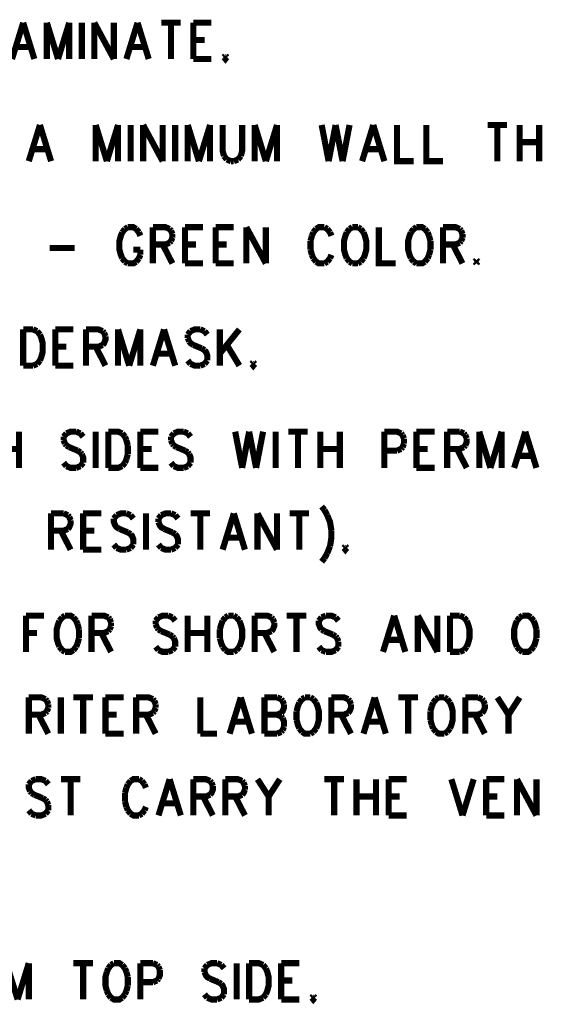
# Model space of a CAD drawing. Extents: x 7.3 to 19.8, y 4.7 to 11.6.
# Tile 5 of 14: x 10.5 to 11.8, y 4.7 to 7.2. Entities that reach past the tile are written whole.
import ezdxf

# ---------------------------------------------------------------- set-up
doc = ezdxf.new("R2010")
doc.units = 0
doc.layers.add('DD_PHO', color=6, linetype='CONTINUOUS')

msp = doc.modelspace()

# ---------------------------------------------------------------- linework, layer by layer
at = {"layer": 'DD_PHO', "const_width": 0.015}
for points in [[(10.54386, 7.14609), (10.51659, 7.0575)], [(10.54386, 7.14609), (10.57113, 7.0575)], [(10.60181, 7.14609), (10.60181, 7.0575)], [(10.60181, 7.14609), (10.62909, 7.0575)], [(10.65636, 7.14609), (10.62909, 7.0575)], [(10.65636, 7.14609), (10.65636, 7.0575)], [(10.68704, 7.14609), (10.68704, 7.0575)], [(10.71772, 7.14609), (10.71772, 7.0575)], [(10.71772, 7.14609), (10.76545, 7.0575)], [(10.76545, 7.14609), (10.76545, 7.0575)], [(10.8234, 7.14609), (10.79613, 7.0575)], [(10.8234, 7.14609), (10.85068, 7.0575)], [(10.88136, 7.14609), (10.92909, 7.14609)], [(10.90522, 7.14609), (10.90522, 7.0575)], [(10.95977, 7.14609), (10.95977, 7.0575)], [(10.95977, 7.14609), (11.00409, 7.14609)], [(10.95977, 7.1039), (10.98704, 7.1039)], [(10.52681, 7.08703), (10.5609, 7.08703)], [(10.80636, 7.08703), (10.84045, 7.08703)], [(10.95977, 7.0575), (11.00409, 7.0575)], [(11.03818, 7.06593), (11.03477, 7.06171)], [(11.03477, 7.06171), (11.03818, 7.0575), (11.04159, 7.06171)], [(11.04159, 7.06171), (11.03818, 7.06593)], [(10.58477, 6.89609), (10.5575, 6.8075)], [(10.58477, 6.89609), (10.61204, 6.8075)], [(10.72113, 6.89609), (10.72113, 6.8075)], [(10.72113, 6.89609), (10.7484, 6.8075)], [(10.77568, 6.89609), (10.7484, 6.8075)], [(10.77568, 6.89609), (10.77568, 6.8075)], [(10.80636, 6.89609), (10.80636, 6.8075)], [(10.83704, 6.89609), (10.83704, 6.8075)], [(10.83704, 6.89609), (10.88477, 6.8075)], [(10.88477, 6.89609), (10.88477, 6.8075)], [(10.91545, 6.89609), (10.91545, 6.8075)], [(10.94613, 6.89609), (10.94613, 6.8075)], [(10.94613, 6.89609), (10.9734, 6.8075)], [(11.00068, 6.89609), (10.9734, 6.8075)], [(11.00068, 6.89609), (11.00068, 6.8075)], [(11.03136, 6.89609), (11.03136, 6.83281), (11.03477, 6.82015)], [(11.07568, 6.82015), (11.07909, 6.83281), (11.07909, 6.89609)], [(11.10977, 6.89609), (11.10977, 6.8075)], [(11.10977, 6.89609), (11.13704, 6.8075)], [(11.16431, 6.89609), (11.13704, 6.8075)], [(11.16431, 6.89609), (11.16431, 6.8075)], [(11.2734, 6.89609), (11.29045, 6.8075)], [(11.3075, 6.89609), (11.29045, 6.8075)], [(11.3075, 6.89609), (11.32454, 6.8075)], [(11.34159, 6.89609), (11.32454, 6.8075)], [(11.39954, 6.89609), (11.37227, 6.8075)], [(11.39954, 6.89609), (11.42681, 6.8075)], [(11.4575, 6.89609), (11.4575, 6.8075), (11.4984, 6.8075)], [(11.52909, 6.89609), (11.52909, 6.8075), (11.57, 6.8075)], [(11.67909, 6.89609), (11.72681, 6.89609)], [(11.70295, 6.89609), (11.70295, 6.8075)], [(11.7575, 6.89609), (11.7575, 6.8075)], [(11.80522, 6.89609), (11.80522, 6.8075)], [(10.56772, 6.83703), (10.60181, 6.83703)], [(11.3825, 6.83703), (11.41659, 6.83703)], [(11.7575, 6.8539), (11.80522, 6.8539)], [(11.03477, 6.82015), (11.04159, 6.81171)], [(11.04159, 6.81171), (11.05181, 6.8075)], [(11.05181, 6.8075), (11.05863, 6.8075)], [(11.05863, 6.8075), (11.06886, 6.81171)], [(11.06886, 6.81171), (11.07568, 6.82015)], [(10.79272, 6.64187), (10.7859, 6.63343)], [(10.79954, 6.64609), (10.79272, 6.64187)], [(10.82, 6.64187), (10.81318, 6.64609), (10.79954, 6.64609)], [(10.82681, 6.63343), (10.82, 6.64187)], [(10.8609, 6.64609), (10.8609, 6.5575)], [(10.8609, 6.64609), (10.89159, 6.64609), (10.90181, 6.64187)], [(10.90181, 6.64187), (10.90522, 6.63765)], [(10.93931, 6.64609), (10.93931, 6.5575)], [(10.93931, 6.64609), (10.98363, 6.64609)], [(11.01431, 6.64609), (11.01431, 6.5575)], [(11.01431, 6.64609), (11.05863, 6.64609)], [(11.08931, 6.64609), (11.08931, 6.5575)], [(11.08931, 6.64609), (11.13704, 6.5575)], [(11.13704, 6.64609), (11.13704, 6.5575)], [(11.25977, 6.64187), (11.25295, 6.63343)], [(11.28022, 6.64609), (11.26659, 6.64609), (11.25977, 6.64187)], [(11.28704, 6.64187), (11.28022, 6.64609)], [(11.29386, 6.63343), (11.28704, 6.64187)], [(11.34159, 6.64187), (11.33477, 6.63343)], [(11.3484, 6.64609), (11.34159, 6.64187)], [(11.36204, 6.64609), (11.3484, 6.64609)], [(11.36886, 6.64187), (11.36204, 6.64609)], [(11.37568, 6.63343), (11.36886, 6.64187)], [(11.41318, 6.64609), (11.41318, 6.5575), (11.45409, 6.5575)], [(11.4984, 6.64187), (11.49159, 6.63343)], [(11.50522, 6.64609), (11.4984, 6.64187)], [(11.52568, 6.64187), (11.51886, 6.64609), (11.50522, 6.64609)], [(11.5325, 6.63343), (11.52568, 6.64187)], [(11.57, 6.64609), (11.57, 6.5575)], [(11.57, 6.64609), (11.60068, 6.64609), (11.6109, 6.64187)], [(11.6109, 6.64187), (11.61431, 6.63765)], [(10.7859, 6.63343), (10.7825, 6.625), (10.77909, 6.61234), (10.77909, 6.59125), (10.7825, 6.57859), (10.7859, 6.57015)], [(10.83022, 6.625), (10.82681, 6.63343)], [(10.90522, 6.63765), (10.90863, 6.62921)], [(10.90863, 6.62078), (10.90522, 6.61234)], [(10.90863, 6.62921), (10.90863, 6.62078)], [(11.24954, 6.625), (11.24613, 6.61234)], [(11.25295, 6.63343), (11.24954, 6.625)], [(11.29727, 6.625), (11.29386, 6.63343)], [(11.33477, 6.63343), (11.33136, 6.625), (11.32795, 6.61234), (11.32795, 6.59125), (11.33136, 6.57859), (11.33477, 6.57015)], [(11.37568, 6.57015), (11.37909, 6.57859), (11.3825, 6.59125), (11.3825, 6.61234), (11.37909, 6.625), (11.37568, 6.63343)], [(11.49159, 6.63343), (11.48818, 6.625), (11.48477, 6.61234), (11.48477, 6.59125), (11.48818, 6.57859), (11.49159, 6.57015)], [(11.5359, 6.625), (11.5325, 6.63343)], [(11.53931, 6.61234), (11.5359, 6.625)], [(11.61431, 6.63765), (11.61772, 6.62921)], [(11.61772, 6.62078), (11.61431, 6.61234)], [(11.61772, 6.62921), (11.61772, 6.62078)], [(10.60863, 6.59546), (10.67, 6.59546)], [(10.81318, 6.59125), (10.83022, 6.59125)], [(10.83022, 6.57859), (10.83022, 6.59125)], [(10.89159, 6.6039), (10.8609, 6.6039)], [(10.88477, 6.6039), (10.90863, 6.5575)], [(10.90181, 6.60812), (10.89159, 6.6039)], [(10.90522, 6.61234), (10.90181, 6.60812)], [(10.93931, 6.6039), (10.96659, 6.6039)], [(11.01431, 6.6039), (11.04159, 6.6039)], [(11.24613, 6.61234), (11.24613, 6.59125)], [(11.24613, 6.59125), (11.24954, 6.57859)], [(11.5359, 6.57859), (11.53931, 6.59125)], [(11.53931, 6.59125), (11.53931, 6.61234)], [(11.60068, 6.6039), (11.57, 6.6039)], [(11.59386, 6.6039), (11.61772, 6.5575)], [(11.6109, 6.60812), (11.60068, 6.6039)], [(11.61431, 6.61234), (11.6109, 6.60812)], [(10.7859, 6.57015), (10.79272, 6.56171)], [(10.82, 6.56171), (10.82681, 6.57015)], [(10.82681, 6.57015), (10.83022, 6.57859)], [(11.24954, 6.57859), (11.25295, 6.57015)], [(11.25295, 6.57015), (11.25977, 6.56171)], [(11.28704, 6.56171), (11.29386, 6.57015)], [(11.29386, 6.57015), (11.29727, 6.57859)], [(11.33477, 6.57015), (11.34159, 6.56171)], [(11.36886, 6.56171), (11.37568, 6.57015)], [(11.49159, 6.57015), (11.4984, 6.56171)], [(11.52568, 6.56171), (11.5325, 6.57015)], [(11.5325, 6.57015), (11.5359, 6.57859)], [(10.79272, 6.56171), (10.79954, 6.5575)], [(10.79954, 6.5575), (10.81318, 6.5575), (10.82, 6.56171)], [(10.93931, 6.5575), (10.98363, 6.5575)], [(11.01431, 6.5575), (11.05863, 6.5575)], [(11.25977, 6.56171), (11.26659, 6.5575), (11.28022, 6.5575)], [(11.28022, 6.5575), (11.28704, 6.56171)], [(11.34159, 6.56171), (11.3484, 6.5575)], [(11.3484, 6.5575), (11.36204, 6.5575)], [(11.36204, 6.5575), (11.36886, 6.56171)], [(11.4984, 6.56171), (11.50522, 6.5575)], [(11.50522, 6.5575), (11.51886, 6.5575), (11.52568, 6.56171)], [(11.65181, 6.56593), (11.6484, 6.56171)], [(11.6484, 6.56171), (11.65181, 6.5575)], [(11.65522, 6.56171), (11.65181, 6.56593)], [(11.65181, 6.5575), (11.65522, 6.56171)], [(10.54386, 6.39609), (10.54386, 6.3075)], [(10.54386, 6.39609), (10.56772, 6.39609)], [(10.56772, 6.39609), (10.57795, 6.39187)], [(10.57795, 6.39187), (10.58477, 6.38343)], [(10.58477, 6.38343), (10.58818, 6.375), (10.59159, 6.36234), (10.59159, 6.34125), (10.58818, 6.32859), (10.58477, 6.32015)], [(10.62227, 6.39609), (10.62227, 6.3075)], [(10.62227, 6.39609), (10.66659, 6.39609)], [(10.69727, 6.39609), (10.69727, 6.3075)], [(10.69727, 6.39609), (10.72795, 6.39609), (10.73818, 6.39187)], [(10.73818, 6.39187), (10.74159, 6.38765)], [(10.745, 6.37921), (10.745, 6.37078), (10.74159, 6.36234), (10.73818, 6.35812)], [(10.74159, 6.38765), (10.745, 6.37921)], [(10.77568, 6.39609), (10.77568, 6.3075)], [(10.77568, 6.39609), (10.80295, 6.3075)], [(10.83022, 6.39609), (10.80295, 6.3075)], [(10.83022, 6.39609), (10.83022, 6.3075)], [(10.88818, 6.39609), (10.8609, 6.3075)], [(10.88818, 6.39609), (10.91545, 6.3075)], [(10.95295, 6.39187), (10.94613, 6.38343)], [(10.94613, 6.38343), (10.94613, 6.375)], [(10.94613, 6.375), (10.94954, 6.36656)], [(10.97681, 6.39609), (10.96318, 6.39609), (10.95295, 6.39187)], [(10.98704, 6.39187), (10.97681, 6.39609)], [(10.99386, 6.38343), (10.98704, 6.39187)], [(11.02454, 6.39609), (11.02454, 6.3075)], [(11.07227, 6.39609), (11.02454, 6.33703)], [(10.62227, 6.3539), (10.64954, 6.3539)], [(10.72795, 6.3539), (10.69727, 6.3539)], [(10.72113, 6.3539), (10.745, 6.3075)], [(10.73818, 6.35812), (10.72795, 6.3539)], [(10.94954, 6.36656), (10.95295, 6.36234), (10.95977, 6.35812)], [(10.95977, 6.35812), (10.98022, 6.34968)], [(10.98022, 6.34968), (10.98704, 6.34546)], [(11.04159, 6.35812), (11.07227, 6.3075)], [(10.87113, 6.33703), (10.90522, 6.33703)], [(10.98704, 6.34546), (10.99045, 6.34125), (10.99386, 6.33281), (10.99386, 6.32015)], [(10.56772, 6.3075), (10.54386, 6.3075)], [(10.57795, 6.31171), (10.56772, 6.3075)], [(10.58477, 6.32015), (10.57795, 6.31171)], [(10.62227, 6.3075), (10.66659, 6.3075)], [(10.95295, 6.31171), (10.94613, 6.32015)], [(10.97681, 6.3075), (10.96318, 6.3075), (10.95295, 6.31171)], [(10.98704, 6.31171), (10.97681, 6.3075)], [(10.99386, 6.32015), (10.98704, 6.31171)], [(11.10636, 6.31593), (11.10295, 6.31171)], [(11.10295, 6.31171), (11.10636, 6.3075), (11.10977, 6.31171)], [(11.10977, 6.31171), (11.10636, 6.31593)], [(10.53363, 6.14609), (10.53363, 6.0575)], [(10.64954, 6.14187), (10.64272, 6.13343)], [(10.64272, 6.13343), (10.64272, 6.125)], [(10.6734, 6.14609), (10.65977, 6.14609), (10.64954, 6.14187)], [(10.68363, 6.14187), (10.6734, 6.14609)], [(10.69045, 6.13343), (10.68363, 6.14187)], [(10.72113, 6.14609), (10.72113, 6.0575)], [(10.75181, 6.14609), (10.75181, 6.0575)], [(10.75181, 6.14609), (10.77568, 6.14609), (10.7859, 6.14187)], [(10.7859, 6.14187), (10.79272, 6.13343)], [(10.79272, 6.13343), (10.79613, 6.125)], [(10.83022, 6.14609), (10.83022, 6.0575)], [(10.83022, 6.14609), (10.87454, 6.14609)], [(10.91204, 6.14187), (10.90522, 6.13343)], [(10.90522, 6.13343), (10.90522, 6.125)], [(10.9359, 6.14609), (10.92227, 6.14609), (10.91204, 6.14187)], [(10.94613, 6.14187), (10.9359, 6.14609)], [(10.95295, 6.13343), (10.94613, 6.14187)], [(11.06204, 6.14609), (11.07909, 6.0575)], [(11.09613, 6.14609), (11.07909, 6.0575)], [(11.09613, 6.14609), (11.11318, 6.0575)], [(11.13022, 6.14609), (11.11318, 6.0575)], [(11.1609, 6.14609), (11.1609, 6.0575)], [(11.19159, 6.14609), (11.23931, 6.14609)], [(11.21545, 6.14609), (11.21545, 6.0575)], [(11.27, 6.14609), (11.27, 6.0575)], [(11.31772, 6.14609), (11.31772, 6.0575)], [(11.42681, 6.14609), (11.42681, 6.0575)], [(11.42681, 6.14609), (11.4575, 6.14609), (11.46772, 6.14187)], [(11.46772, 6.14187), (11.47113, 6.13765)], [(11.47113, 6.13765), (11.47454, 6.12921)], [(11.50522, 6.14609), (11.50522, 6.0575)], [(11.50522, 6.14609), (11.54954, 6.14609)], [(11.58022, 6.14609), (11.58022, 6.0575)], [(11.58022, 6.14609), (11.6109, 6.14609)], [(11.6109, 6.14609), (11.62113, 6.14187)], [(11.62113, 6.14187), (11.62454, 6.13765)], [(11.62454, 6.13765), (11.62795, 6.12921)], [(11.65863, 6.14609), (11.65863, 6.0575)], [(11.65863, 6.14609), (11.6859, 6.0575)], [(11.71318, 6.14609), (11.6859, 6.0575)], [(11.71318, 6.14609), (11.71318, 6.0575)], [(11.77113, 6.14609), (11.74386, 6.0575)], [(11.77113, 6.14609), (11.7984, 6.0575)], [(10.64272, 6.125), (10.64613, 6.11656)], [(10.64613, 6.11656), (10.64954, 6.11234)], [(10.64954, 6.11234), (10.65636, 6.10812)], [(10.79613, 6.125), (10.79954, 6.11234)], [(10.79954, 6.11234), (10.79954, 6.09125)], [(10.90522, 6.125), (10.90863, 6.11656)], [(10.90863, 6.11656), (10.91204, 6.11234)], [(10.91204, 6.11234), (10.91886, 6.10812)], [(11.47454, 6.11656), (11.47113, 6.10812)], [(11.47454, 6.12921), (11.47454, 6.11656)], [(11.62454, 6.11234), (11.62113, 6.10812)], [(11.62795, 6.12921), (11.62795, 6.12078), (11.62454, 6.11234)], [(10.4859, 6.1039), (10.53363, 6.1039)], [(10.65636, 6.10812), (10.67681, 6.09968)], [(10.67681, 6.09968), (10.68363, 6.09546)], [(10.68363, 6.09546), (10.68704, 6.09125)], [(10.68704, 6.09125), (10.69045, 6.08281), (10.69045, 6.07015)], [(10.79954, 6.09125), (10.79613, 6.07859)], [(10.83022, 6.1039), (10.8575, 6.1039)], [(10.91886, 6.10812), (10.93931, 6.09968)], [(10.93931, 6.09968), (10.94613, 6.09546)], [(10.94613, 6.09546), (10.94954, 6.09125)], [(10.94954, 6.09125), (10.95295, 6.08281), (10.95295, 6.07015)], [(11.27, 6.1039), (11.31772, 6.1039)], [(11.4575, 6.09968), (11.42681, 6.09968)], [(11.46772, 6.1039), (11.4575, 6.09968)], [(11.47113, 6.10812), (11.46772, 6.1039)], [(11.50522, 6.1039), (11.5325, 6.1039)], [(11.6109, 6.1039), (11.58022, 6.1039)], [(11.60409, 6.1039), (11.62795, 6.0575)], [(11.62113, 6.10812), (11.6109, 6.1039)], [(11.75409, 6.08703), (11.78818, 6.08703)], [(10.64954, 6.06171), (10.64272, 6.07015)], [(10.6734, 6.0575), (10.65977, 6.0575), (10.64954, 6.06171)], [(10.68363, 6.06171), (10.6734, 6.0575)], [(10.69045, 6.07015), (10.68363, 6.06171)], [(10.7859, 6.06171), (10.77568, 6.0575), (10.75181, 6.0575)], [(10.79272, 6.07015), (10.7859, 6.06171)], [(10.79613, 6.07859), (10.79272, 6.07015)], [(10.91204, 6.06171), (10.90522, 6.07015)], [(10.9359, 6.0575), (10.92227, 6.0575), (10.91204, 6.06171)], [(10.94613, 6.06171), (10.9359, 6.0575)], [(10.95295, 6.07015), (10.94613, 6.06171)], [(10.83022, 6.0575), (10.87454, 6.0575)], [(11.50522, 6.0575), (11.54954, 6.0575)], [(10.61204, 5.94609), (10.61204, 5.8575)], [(10.61204, 5.94609), (10.64272, 5.94609)], [(10.64272, 5.94609), (10.65295, 5.94187)], [(10.65295, 5.94187), (10.65636, 5.93765)], [(10.69045, 5.94609), (10.69045, 5.8575)], [(10.69045, 5.94609), (10.73477, 5.94609)], [(10.77227, 5.94187), (10.76545, 5.93343)], [(10.79613, 5.94609), (10.7825, 5.94609), (10.77227, 5.94187)], [(10.80636, 5.94187), (10.79613, 5.94609)], [(10.81318, 5.93343), (10.80636, 5.94187)], [(10.84386, 5.94609), (10.84386, 5.8575)], [(10.88136, 5.94187), (10.87454, 5.93343)], [(10.90522, 5.94609), (10.89159, 5.94609), (10.88136, 5.94187)], [(10.91545, 5.94187), (10.90522, 5.94609)], [(10.92227, 5.93343), (10.91545, 5.94187)], [(10.95295, 5.94609), (11.00068, 5.94609)], [(10.97681, 5.94609), (10.97681, 5.8575)], [(11.05863, 5.94609), (11.03136, 5.8575)], [(11.05863, 5.94609), (11.0859, 5.8575)], [(11.11659, 5.94609), (11.11659, 5.8575)], [(11.11659, 5.94609), (11.16431, 5.8575)], [(11.16431, 5.94609), (11.16431, 5.8575)], [(11.195, 5.94609), (11.24272, 5.94609)], [(11.21886, 5.94609), (11.21886, 5.8575)], [(11.2734, 5.96296), (11.28022, 5.95453)], [(11.28022, 5.95453), (11.28704, 5.94187)], [(11.28704, 5.94187), (11.29386, 5.925), (11.29727, 5.9039)], [(10.65977, 5.92921), (10.65977, 5.92078), (10.65636, 5.91234), (10.65295, 5.90812)], [(10.65636, 5.93765), (10.65977, 5.92921)], [(10.76545, 5.93343), (10.76545, 5.925), (10.76886, 5.91656), (10.77227, 5.91234), (10.77909, 5.90812)], [(10.87454, 5.93343), (10.87454, 5.925)], [(10.87454, 5.925), (10.87795, 5.91656), (10.88136, 5.91234), (10.88818, 5.90812)], [(10.64272, 5.9039), (10.61204, 5.9039)], [(10.6359, 5.9039), (10.65977, 5.8575)], [(10.65295, 5.90812), (10.64272, 5.9039)], [(10.69045, 5.9039), (10.71772, 5.9039)], [(10.77909, 5.90812), (10.79954, 5.89968)], [(10.79954, 5.89968), (10.80636, 5.89546)], [(10.80636, 5.89546), (10.80977, 5.89125), (10.81318, 5.88281), (10.81318, 5.87015)], [(10.88818, 5.90812), (10.90863, 5.89968)], [(10.90863, 5.89968), (10.91545, 5.89546)], [(10.91545, 5.89546), (10.91886, 5.89125), (10.92227, 5.88281), (10.92227, 5.87015)], [(11.29727, 5.9039), (11.29727, 5.88703), (11.29386, 5.86593)], [(10.77227, 5.86171), (10.76545, 5.87015)], [(10.81318, 5.87015), (10.80636, 5.86171)], [(10.88136, 5.86171), (10.87454, 5.87015)], [(10.92227, 5.87015), (10.91545, 5.86171)], [(11.04159, 5.88703), (11.07568, 5.88703)], [(10.69045, 5.8575), (10.73477, 5.8575)], [(10.79613, 5.8575), (10.7825, 5.8575), (10.77227, 5.86171)], [(10.80636, 5.86171), (10.79613, 5.8575)], [(10.90522, 5.8575), (10.89159, 5.8575), (10.88136, 5.86171)], [(10.91545, 5.86171), (10.90522, 5.8575)], [(11.28704, 5.84906), (11.28022, 5.8364)], [(11.29386, 5.86593), (11.28704, 5.84906)], [(11.33136, 5.86593), (11.32795, 5.86171)], [(11.32795, 5.86171), (11.33136, 5.8575), (11.33477, 5.86171)], [(11.33477, 5.86171), (11.33136, 5.86593)], [(11.28022, 5.8364), (11.2734, 5.82796)], [(10.55068, 5.69609), (10.55068, 5.6075)], [(10.55068, 5.69609), (10.595, 5.69609)], [(10.6325, 5.68343), (10.62909, 5.675), (10.62568, 5.66234), (10.62568, 5.64125), (10.62909, 5.62859), (10.6325, 5.62015)], [(10.63931, 5.69187), (10.6325, 5.68343)], [(10.64613, 5.69609), (10.63931, 5.69187)], [(10.66659, 5.69187), (10.65977, 5.69609), (10.64613, 5.69609)], [(10.6734, 5.68343), (10.66659, 5.69187)], [(10.67681, 5.675), (10.6734, 5.68343)], [(10.7109, 5.69609), (10.7109, 5.6075)], [(10.7109, 5.69609), (10.74159, 5.69609), (10.75181, 5.69187)], [(10.75181, 5.69187), (10.75522, 5.68765)], [(10.75522, 5.68765), (10.75863, 5.67921)], [(10.75863, 5.67921), (10.75863, 5.67078)], [(10.87454, 5.69187), (10.86772, 5.68343)], [(10.86772, 5.68343), (10.86772, 5.675)], [(10.8984, 5.69609), (10.88477, 5.69609), (10.87454, 5.69187)], [(10.90863, 5.69187), (10.8984, 5.69609)], [(10.91545, 5.68343), (10.90863, 5.69187)], [(10.94613, 5.69609), (10.94613, 5.6075)], [(10.99386, 5.69609), (10.99386, 5.6075)], [(11.03136, 5.68343), (11.02795, 5.675), (11.02454, 5.66234)], [(11.03818, 5.69187), (11.03136, 5.68343)], [(11.045, 5.69609), (11.03818, 5.69187)], [(11.05863, 5.69609), (11.045, 5.69609)], [(11.06545, 5.69187), (11.05863, 5.69609)], [(11.07227, 5.68343), (11.06545, 5.69187)], [(11.07227, 5.62015), (11.07568, 5.62859), (11.07909, 5.64125), (11.07909, 5.66234), (11.07568, 5.675), (11.07227, 5.68343)], [(11.10977, 5.69609), (11.10977, 5.6075)], [(11.10977, 5.69609), (11.14045, 5.69609), (11.15068, 5.69187)], [(11.15068, 5.69187), (11.15409, 5.68765)], [(11.1575, 5.67921), (11.1575, 5.67078), (11.15409, 5.66234), (11.15068, 5.65812)], [(11.15409, 5.68765), (11.1575, 5.67921)], [(11.18818, 5.69609), (11.2359, 5.69609)], [(11.21204, 5.69609), (11.21204, 5.6075)], [(11.2734, 5.69187), (11.26659, 5.68343)], [(11.26659, 5.68343), (11.26659, 5.675), (11.27, 5.66656), (11.2734, 5.66234)], [(11.28363, 5.69609), (11.2734, 5.69187)], [(11.3075, 5.69187), (11.29727, 5.69609), (11.28363, 5.69609)], [(11.31431, 5.68343), (11.3075, 5.69187)], [(11.45068, 5.69609), (11.4234, 5.6075)], [(11.45068, 5.69609), (11.47795, 5.6075)], [(11.50863, 5.69609), (11.50863, 5.6075)], [(11.50863, 5.69609), (11.55636, 5.6075)], [(11.55636, 5.69609), (11.55636, 5.6075)], [(11.58704, 5.69609), (11.58704, 5.6075)], [(11.58704, 5.69609), (11.6109, 5.69609)], [(11.6109, 5.69609), (11.62113, 5.69187)], [(11.62113, 5.69187), (11.62795, 5.68343)], [(11.62795, 5.68343), (11.63136, 5.675), (11.63477, 5.66234), (11.63477, 5.64125), (11.63136, 5.62859), (11.62795, 5.62015)], [(11.75068, 5.68343), (11.74727, 5.675), (11.74386, 5.66234), (11.74386, 5.64125), (11.74727, 5.62859), (11.75068, 5.62015)], [(11.7575, 5.69187), (11.75068, 5.68343)], [(11.76431, 5.69609), (11.7575, 5.69187)], [(11.78477, 5.69187), (11.77795, 5.69609), (11.76431, 5.69609)], [(11.79159, 5.68343), (11.78477, 5.69187)], [(11.7984, 5.66234), (11.795, 5.675), (11.79159, 5.68343)], [(10.55068, 5.6539), (10.57795, 5.6539)], [(10.68022, 5.66234), (10.67681, 5.675)], [(10.68022, 5.64125), (10.68022, 5.66234)], [(10.74159, 5.6539), (10.7109, 5.6539)], [(10.73477, 5.6539), (10.75863, 5.6075)], [(10.75181, 5.65812), (10.74159, 5.6539)], [(10.75522, 5.66234), (10.75181, 5.65812)], [(10.75863, 5.67078), (10.75522, 5.66234)], [(10.86772, 5.675), (10.87113, 5.66656)], [(10.87113, 5.66656), (10.87454, 5.66234)], [(10.87454, 5.66234), (10.88136, 5.65812)], [(10.88136, 5.65812), (10.90181, 5.64968)], [(10.94613, 5.6539), (10.99386, 5.6539)], [(11.02454, 5.66234), (11.02454, 5.64125)], [(11.14045, 5.6539), (11.10977, 5.6539)], [(11.13363, 5.6539), (11.1575, 5.6075)], [(11.15068, 5.65812), (11.14045, 5.6539)], [(11.2734, 5.66234), (11.28022, 5.65812)], [(11.28022, 5.65812), (11.30068, 5.64968)], [(11.7984, 5.64125), (11.7984, 5.66234)], [(10.6734, 5.62015), (10.67681, 5.62859)], [(10.67681, 5.62859), (10.68022, 5.64125)], [(10.90181, 5.64968), (10.90863, 5.64546)], [(10.90863, 5.64546), (10.91204, 5.64125)], [(10.91204, 5.64125), (10.91545, 5.63281), (10.91545, 5.62015)], [(11.02454, 5.64125), (11.02795, 5.62859), (11.03136, 5.62015)], [(11.30068, 5.64968), (11.3075, 5.64546)], [(11.3075, 5.64546), (11.3109, 5.64125)], [(11.3109, 5.64125), (11.31431, 5.63281)], [(11.31431, 5.63281), (11.31431, 5.62015)], [(11.43363, 5.63703), (11.46772, 5.63703)], [(11.79159, 5.62015), (11.795, 5.62859), (11.7984, 5.64125)], [(10.6325, 5.62015), (10.63931, 5.61171)], [(10.63931, 5.61171), (10.64613, 5.6075)], [(10.64613, 5.6075), (10.65977, 5.6075), (10.66659, 5.61171)], [(10.66659, 5.61171), (10.6734, 5.62015)], [(10.87454, 5.61171), (10.86772, 5.62015)], [(10.8984, 5.6075), (10.88477, 5.6075), (10.87454, 5.61171)], [(10.90863, 5.61171), (10.8984, 5.6075)], [(10.91545, 5.62015), (10.90863, 5.61171)], [(11.03136, 5.62015), (11.03818, 5.61171)], [(11.03818, 5.61171), (11.045, 5.6075), (11.05863, 5.6075)], [(11.05863, 5.6075), (11.06545, 5.61171)], [(11.06545, 5.61171), (11.07227, 5.62015)], [(11.2734, 5.61171), (11.26659, 5.62015)], [(11.28363, 5.6075), (11.2734, 5.61171)], [(11.3075, 5.61171), (11.29727, 5.6075), (11.28363, 5.6075)], [(11.31431, 5.62015), (11.3075, 5.61171)], [(11.6109, 5.6075), (11.58704, 5.6075)], [(11.62113, 5.61171), (11.6109, 5.6075)], [(11.62795, 5.62015), (11.62113, 5.61171)], [(11.75068, 5.62015), (11.7575, 5.61171)], [(11.7575, 5.61171), (11.76431, 5.6075)], [(11.76431, 5.6075), (11.77795, 5.6075), (11.78477, 5.61171)], [(11.78477, 5.61171), (11.79159, 5.62015)], [(10.5575, 5.49609), (10.5575, 5.4075)], [(10.5575, 5.49609), (10.58818, 5.49609), (10.5984, 5.49187)], [(10.5984, 5.49187), (10.60181, 5.48765)], [(10.60181, 5.48765), (10.60522, 5.47921)], [(10.6359, 5.49609), (10.6359, 5.4075)], [(10.66659, 5.49609), (10.71431, 5.49609)], [(10.69045, 5.49609), (10.69045, 5.4075)], [(10.745, 5.49609), (10.745, 5.4075)], [(10.745, 5.49609), (10.78931, 5.49609)], [(10.82, 5.49609), (10.82, 5.4075)], [(10.82, 5.49609), (10.85068, 5.49609), (10.8609, 5.49187)], [(10.8609, 5.49187), (10.86431, 5.48765)], [(10.86431, 5.48765), (10.86772, 5.47921)], [(10.97681, 5.49609), (10.97681, 5.4075)], [(11.07568, 5.49609), (11.0484, 5.4075)], [(11.07568, 5.49609), (11.10295, 5.4075)], [(11.13363, 5.49609), (11.13363, 5.4075)], [(11.13363, 5.49609), (11.16431, 5.49609)], [(11.16431, 5.49609), (11.17454, 5.49187)], [(11.17454, 5.49187), (11.17795, 5.48765)], [(11.17795, 5.48765), (11.18136, 5.47921)], [(11.21886, 5.48343), (11.21545, 5.475), (11.21204, 5.46234)], [(11.22568, 5.49187), (11.21886, 5.48343)], [(11.2325, 5.49609), (11.22568, 5.49187)], [(11.24613, 5.49609), (11.2325, 5.49609)], [(11.25295, 5.49187), (11.24613, 5.49609)], [(11.25977, 5.48343), (11.25295, 5.49187)], [(11.25977, 5.42015), (11.26318, 5.42859), (11.26659, 5.44125), (11.26659, 5.46234), (11.26318, 5.475), (11.25977, 5.48343)], [(11.29727, 5.49609), (11.29727, 5.4075)], [(11.29727, 5.49609), (11.32795, 5.49609), (11.33818, 5.49187)], [(11.33818, 5.49187), (11.34159, 5.48765)], [(11.34159, 5.48765), (11.345, 5.47921)], [(11.40295, 5.49609), (11.37568, 5.4075)], [(11.40295, 5.49609), (11.43022, 5.4075)], [(11.4609, 5.49609), (11.50863, 5.49609)], [(11.48477, 5.49609), (11.48477, 5.4075)], [(11.54613, 5.48343), (11.54272, 5.475)], [(11.55295, 5.49187), (11.54613, 5.48343)], [(11.55977, 5.49609), (11.55295, 5.49187)], [(11.5734, 5.49609), (11.55977, 5.49609)], [(11.58022, 5.49187), (11.5734, 5.49609)], [(11.58704, 5.48343), (11.58022, 5.49187)], [(11.58704, 5.42015), (11.59045, 5.42859), (11.59386, 5.44125), (11.59386, 5.46234), (11.59045, 5.475), (11.58704, 5.48343)], [(11.62454, 5.49609), (11.62454, 5.4075)], [(11.62454, 5.49609), (11.65522, 5.49609)], [(11.65522, 5.49609), (11.66545, 5.49187)], [(11.66545, 5.49187), (11.66886, 5.48765)], [(11.66886, 5.48765), (11.67227, 5.47921)], [(11.70295, 5.49609), (11.73022, 5.4539)], [(11.7575, 5.49609), (11.73022, 5.4539)], [(10.60181, 5.46234), (10.5984, 5.45812)], [(10.60522, 5.47078), (10.60181, 5.46234)], [(10.60522, 5.47921), (10.60522, 5.47078)], [(10.86431, 5.46234), (10.8609, 5.45812)], [(10.86772, 5.47078), (10.86431, 5.46234)], [(10.86772, 5.47921), (10.86772, 5.47078)], [(11.18136, 5.47921), (11.18136, 5.47078), (11.17795, 5.46234), (11.17454, 5.45812)], [(11.21204, 5.46234), (11.21204, 5.44125)], [(11.345, 5.47921), (11.345, 5.47078), (11.34159, 5.46234), (11.33818, 5.45812)], [(11.54272, 5.475), (11.53931, 5.46234)], [(11.53931, 5.46234), (11.53931, 5.44125)], [(11.67227, 5.47921), (11.67227, 5.47078), (11.66886, 5.46234), (11.66545, 5.45812)], [(10.58818, 5.4539), (10.5575, 5.4539)], [(10.58136, 5.4539), (10.60522, 5.4075)], [(10.5984, 5.45812), (10.58818, 5.4539)], [(10.745, 5.4539), (10.77227, 5.4539)], [(10.85068, 5.4539), (10.82, 5.4539)], [(10.84386, 5.4539), (10.86772, 5.4075)], [(10.8609, 5.45812), (10.85068, 5.4539)], [(11.05863, 5.43703), (11.09272, 5.43703)], [(11.13363, 5.4539), (11.16431, 5.4539)], [(11.17454, 5.45812), (11.16431, 5.4539)], [(11.16431, 5.4539), (11.17454, 5.44968)], [(11.17454, 5.44968), (11.17795, 5.44546)], [(11.17795, 5.44546), (11.18136, 5.43703), (11.18136, 5.42437)], [(11.21204, 5.44125), (11.21545, 5.42859), (11.21886, 5.42015)], [(11.32795, 5.4539), (11.29727, 5.4539)], [(11.32113, 5.4539), (11.345, 5.4075)], [(11.33818, 5.45812), (11.32795, 5.4539)], [(11.3859, 5.43703), (11.42, 5.43703)], [(11.53931, 5.44125), (11.54272, 5.42859)], [(11.65522, 5.4539), (11.62454, 5.4539)], [(11.6484, 5.4539), (11.67227, 5.4075)], [(11.66545, 5.45812), (11.65522, 5.4539)], [(11.73022, 5.4539), (11.73022, 5.4075)], [(11.17454, 5.41171), (11.16431, 5.4075)], [(11.17795, 5.41593), (11.17454, 5.41171)], [(11.18136, 5.42437), (11.17795, 5.41593)], [(11.21886, 5.42015), (11.22568, 5.41171)], [(11.22568, 5.41171), (11.2325, 5.4075), (11.24613, 5.4075)], [(11.24613, 5.4075), (11.25295, 5.41171)], [(11.25295, 5.41171), (11.25977, 5.42015)], [(11.54272, 5.42859), (11.54613, 5.42015)], [(11.54613, 5.42015), (11.55295, 5.41171)], [(11.55295, 5.41171), (11.55977, 5.4075), (11.5734, 5.4075)], [(11.5734, 5.4075), (11.58022, 5.41171)], [(11.58022, 5.41171), (11.58704, 5.42015)], [(10.745, 5.4075), (10.78931, 5.4075)], [(10.97681, 5.4075), (11.01772, 5.4075)], [(11.16431, 5.4075), (11.13363, 5.4075)], [(10.56431, 5.29187), (10.5575, 5.28343)], [(10.57454, 5.29609), (10.56431, 5.29187)], [(10.5984, 5.29187), (10.58818, 5.29609), (10.57454, 5.29609)], [(10.60522, 5.28343), (10.5984, 5.29187)], [(10.6359, 5.29609), (10.68363, 5.29609)], [(10.65977, 5.29609), (10.65977, 5.2075)], [(10.80636, 5.29187), (10.79954, 5.28343)], [(10.82681, 5.29609), (10.81318, 5.29609), (10.80636, 5.29187)], [(10.83363, 5.29187), (10.82681, 5.29609)], [(10.84045, 5.28343), (10.83363, 5.29187)], [(10.90181, 5.29609), (10.87454, 5.2075)], [(10.90181, 5.29609), (10.92909, 5.2075)], [(10.95977, 5.29609), (10.95977, 5.2075)], [(10.95977, 5.29609), (10.99045, 5.29609), (11.00068, 5.29187)], [(11.00068, 5.29187), (11.00409, 5.28765)], [(11.03818, 5.29609), (11.03818, 5.2075)], [(11.03818, 5.29609), (11.06886, 5.29609), (11.07909, 5.29187)], [(11.07909, 5.29187), (11.0825, 5.28765)], [(11.11659, 5.29609), (11.14386, 5.2539)], [(11.17113, 5.29609), (11.14386, 5.2539)], [(11.28022, 5.29609), (11.32795, 5.29609)], [(11.30409, 5.29609), (11.30409, 5.2075)], [(11.35863, 5.29609), (11.35863, 5.2075)], [(11.40636, 5.29609), (11.40636, 5.2075)], [(11.43704, 5.29609), (11.43704, 5.2075)], [(11.43704, 5.29609), (11.48136, 5.29609)], [(11.59045, 5.29609), (11.61772, 5.2075)], [(11.645, 5.29609), (11.61772, 5.2075)], [(11.67568, 5.29609), (11.67568, 5.2075)], [(11.67568, 5.29609), (11.72, 5.29609)], [(11.75068, 5.29609), (11.75068, 5.2075)], [(11.75068, 5.29609), (11.7984, 5.2075)], [(11.7984, 5.29609), (11.7984, 5.2075)], [(10.5575, 5.28343), (10.5575, 5.275), (10.5609, 5.26656)], [(10.5609, 5.26656), (10.56431, 5.26234)], [(10.79613, 5.275), (10.79272, 5.26234)], [(10.79954, 5.28343), (10.79613, 5.275)], [(10.84386, 5.275), (10.84045, 5.28343)], [(11.0075, 5.27921), (11.0075, 5.27078), (11.00409, 5.26234), (11.00068, 5.25812)], [(11.00409, 5.28765), (11.0075, 5.27921)], [(11.0859, 5.27078), (11.0825, 5.26234), (11.07909, 5.25812)], [(11.0825, 5.28765), (11.0859, 5.27921)], [(11.0859, 5.27921), (11.0859, 5.27078)], [(10.56431, 5.26234), (10.57113, 5.25812)], [(10.57113, 5.25812), (10.59159, 5.24968)], [(10.59159, 5.24968), (10.5984, 5.24546)], [(10.5984, 5.24546), (10.60181, 5.24125)], [(10.79272, 5.26234), (10.79272, 5.24125)], [(10.99045, 5.2539), (10.95977, 5.2539)], [(10.98363, 5.2539), (11.0075, 5.2075)], [(11.00068, 5.25812), (10.99045, 5.2539)], [(11.06886, 5.2539), (11.03818, 5.2539)], [(11.06204, 5.2539), (11.0859, 5.2075)], [(11.07909, 5.25812), (11.06886, 5.2539)], [(11.14386, 5.2539), (11.14386, 5.2075)], [(11.35863, 5.2539), (11.40636, 5.2539)], [(11.43704, 5.2539), (11.46431, 5.2539)], [(11.67568, 5.2539), (11.70295, 5.2539)], [(10.56431, 5.21171), (10.5575, 5.22015)], [(10.60522, 5.22015), (10.5984, 5.21171)], [(10.60181, 5.24125), (10.60522, 5.23281)], [(10.60522, 5.23281), (10.60522, 5.22015)], [(10.79272, 5.24125), (10.79613, 5.22859)], [(10.79613, 5.22859), (10.79954, 5.22015)], [(10.79954, 5.22015), (10.80636, 5.21171)], [(10.83363, 5.21171), (10.84045, 5.22015)], [(10.84045, 5.22015), (10.84386, 5.22859)], [(10.88477, 5.23703), (10.91886, 5.23703)], [(10.57454, 5.2075), (10.56431, 5.21171)], [(10.5984, 5.21171), (10.58818, 5.2075), (10.57454, 5.2075)], [(10.80636, 5.21171), (10.81318, 5.2075), (10.82681, 5.2075)], [(10.82681, 5.2075), (10.83363, 5.21171)], [(11.43704, 5.2075), (11.48136, 5.2075)], [(11.67568, 5.2075), (11.72, 5.2075)], [(10.50295, 4.84609), (10.53022, 4.7575)], [(10.5575, 4.84609), (10.53022, 4.7575)], [(10.5575, 4.84609), (10.5575, 4.7575)], [(10.66659, 4.84609), (10.71431, 4.84609)], [(10.69045, 4.84609), (10.69045, 4.7575)], [(10.75181, 4.83343), (10.7484, 4.825)], [(10.75863, 4.84187), (10.75181, 4.83343)], [(10.76545, 4.84609), (10.75863, 4.84187)], [(10.7859, 4.84187), (10.77909, 4.84609), (10.76545, 4.84609)], [(10.79272, 4.83343), (10.7859, 4.84187)], [(10.79613, 4.825), (10.79272, 4.83343)], [(10.83022, 4.84609), (10.83022, 4.7575)], [(10.83022, 4.84609), (10.8609, 4.84609)], [(10.8609, 4.84609), (10.87113, 4.84187)], [(10.87113, 4.84187), (10.87454, 4.83765)], [(10.87454, 4.83765), (10.87795, 4.82921)], [(10.99386, 4.84187), (10.98704, 4.83343)], [(10.98704, 4.83343), (10.98704, 4.825)], [(11.01772, 4.84609), (11.00409, 4.84609), (10.99386, 4.84187)], [(11.02795, 4.84187), (11.01772, 4.84609)], [(11.03477, 4.83343), (11.02795, 4.84187)], [(11.06545, 4.84609), (11.06545, 4.7575)], [(11.09613, 4.84609), (11.09613, 4.7575)], [(11.09613, 4.84609), (11.12, 4.84609), (11.13022, 4.84187)], [(11.13022, 4.84187), (11.13704, 4.83343)], [(11.13704, 4.83343), (11.14045, 4.825), (11.14386, 4.81234), (11.14386, 4.79125), (11.14045, 4.77859), (11.13704, 4.77015)], [(11.17454, 4.84609), (11.17454, 4.7575)], [(11.17454, 4.84609), (11.21886, 4.84609)], [(10.7484, 4.825), (10.745, 4.81234), (10.745, 4.79125), (10.7484, 4.77859)], [(10.79954, 4.81234), (10.79613, 4.825)], [(10.79954, 4.79125), (10.79954, 4.81234)], [(10.87795, 4.82921), (10.87795, 4.81656), (10.87454, 4.80812)], [(10.98704, 4.825), (10.99045, 4.81656), (10.99386, 4.81234), (11.00068, 4.80812)], [(10.79613, 4.77859), (10.79954, 4.79125)], [(10.8609, 4.79968), (10.83022, 4.79968)], [(10.87113, 4.8039), (10.8609, 4.79968)], [(10.87454, 4.80812), (10.87113, 4.8039)], [(11.00068, 4.80812), (11.02113, 4.79968)], [(11.02113, 4.79968), (11.02795, 4.79546)], [(11.02795, 4.79546), (11.03136, 4.79125), (11.03477, 4.78281), (11.03477, 4.77015)], [(11.17454, 4.8039), (11.20181, 4.8039)], [(10.7484, 4.77859), (10.75181, 4.77015)], [(10.75181, 4.77015), (10.75863, 4.76171)], [(10.75863, 4.76171), (10.76545, 4.7575), (10.77909, 4.7575), (10.7859, 4.76171)], [(10.7859, 4.76171), (10.79272, 4.77015)], [(10.79272, 4.77015), (10.79613, 4.77859)], [(10.99386, 4.76171), (10.98704, 4.77015)], [(11.01772, 4.7575), (11.00409, 4.7575), (10.99386, 4.76171)], [(11.02795, 4.76171), (11.01772, 4.7575)], [(11.03477, 4.77015), (11.02795, 4.76171)], [(11.13022, 4.76171), (11.12, 4.7575), (11.09613, 4.7575)], [(11.13704, 4.77015), (11.13022, 4.76171)], [(11.25295, 4.76593), (11.24954, 4.76171)], [(11.24954, 4.76171), (11.25295, 4.7575), (11.25636, 4.76171)], [(11.25636, 4.76171), (11.25295, 4.76593)], [(11.17454, 4.7575), (11.21886, 4.7575)]]:
    msp.add_lwpolyline(points, dxfattribs=at)

doc.saveas('drawing.dxf')
